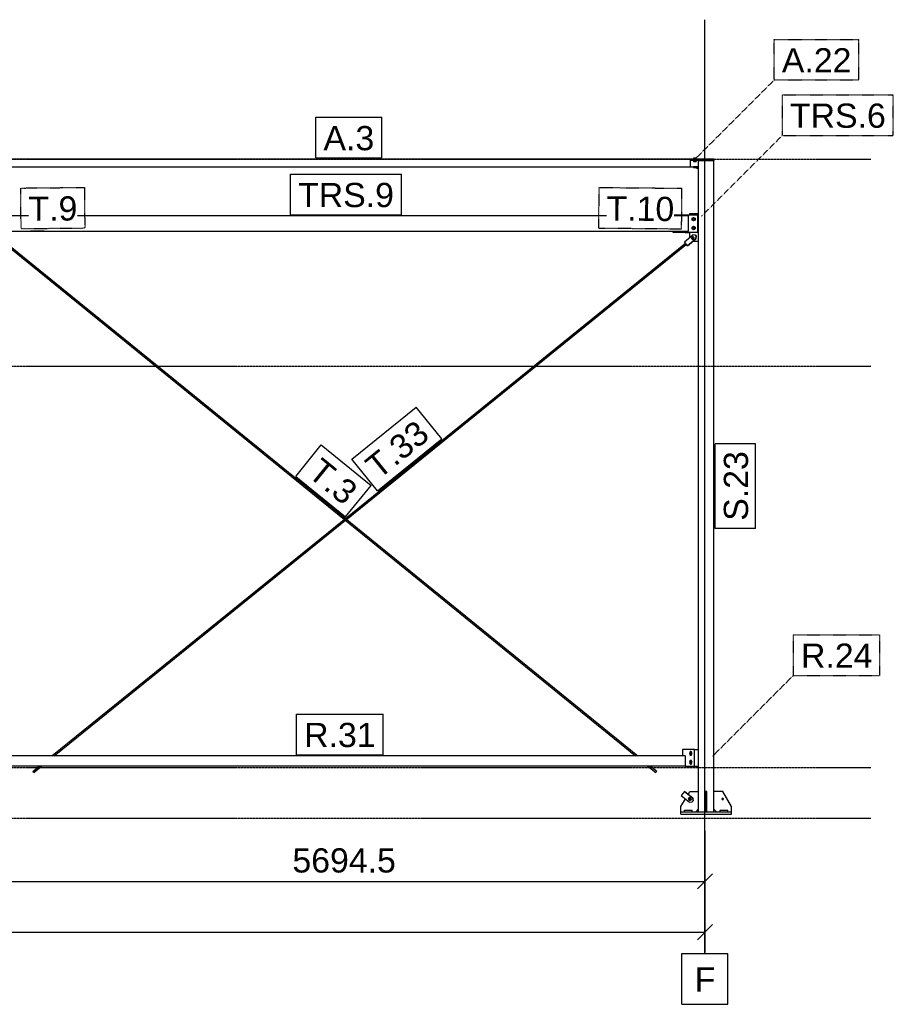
# Model space of a CAD drawing. Header units: millimetres. Extents: x 0 to 59400, y 0 to 42000.
# Tile 20 of 40: x 18778 to 25671, y 21294 to 29064. Entities that reach past the tile are written whole.
import ezdxf

# ---------------------------------------------------------------- set-up
doc = ezdxf.new("R2010")
doc.units = ezdxf.units.MM
doc.linetypes.add('DXK_LINE_DOT2', pattern=[3.9198, 1.9599, -1.9599])
doc.linetypes.add('DXK_LINE_DOT3', pattern=[5.9187, 2.979, -0.9799, 0.9799, -0.9799])
for name, color, linetype in [('TS_INNE_OBIEKTY', 7, 'Continuous'), ('TS_LINIE_WIDOCZNE', 7, 'Continuous'), ('TS_OPISY', 7, 'Continuous'), ('TS_OPISY_LINIE', 7, 'Continuous'), ('TS_OPISY_RAMKA', 7, 'Continuous'), ('TS_WYMIARY', 7, 'Continuous'), ('TS_WYMIARY_TEKST', 7, 'Continuous')]:
    doc.layers.add(name, color=color, linetype=linetype)
doc.styles.add('Arial', font='ARIAL.TTF', dxfattribs={"height": 0.2})

# ---------------------------------------------------------------- blocks, each defined once
blk = doc.blocks.new('Part-293000867-10510 - 10160')
at = {"layer": 'TS_LINIE_WIDOCZNE', "color": 1, "linetype": 'Continuous'}
for p, q in [((21347.3, 25128.8), (24031.2, 27300.8)), ((21356.8, 25121.1), (24038.8, 27291.5)), ((19030.7, 23254.1), (21337.8, 25121.1)), ((19049.8, 23254.1), (21347.3, 25113.4)), ((18880.6, 23132.6), (18931.9, 23174.1)), ((18888.2, 23123.3), (18951, 23174.1)), ((18881.7, 23131.3), (18880.6, 23132.6)), ((18884.3, 23128), (18881.7, 23131.3)), ((18887, 23124.7), (18884.3, 23128)), ((18888.2, 23123.3), (18887, 23124.7))]:
    blk.add_line(p, q, dxfattribs=at)
blk = doc.blocks.new('Part-293000867-10176 - 10160')
at = {"layer": 'TS_LINIE_WIDOCZNE', "color": 1, "linetype": 'Continuous'}
for p, q in [((24254.5, 27964.1), (18495.1, 27964.1)), ((18495.1, 27964.1), (18495.1, 27960.1)), ((18495.1, 27960.1), (18575.1, 27960.1)), ((18570.1, 27904.1), (24094.5, 27904.1)), ((18575.1, 27904.1), (18575.1, 27964.1)), ((24069.5, 27904.1), (24069.5, 27964.1)), ((24069.5, 27960.1), (24074.5, 27960.1)), ((24254.5, 27954.1), (24254.5, 27964.1))]:
    blk.add_line(p, q, dxfattribs=at)
blk = doc.blocks.new('Part-293000867-10180 - 10160')
at = {"layer": 'TS_LINIE_WIDOCZNE', "color": 1, "linetype": 'Continuous'}
for p, q in [((24027.5, 23254.1), (18580.1, 23254.1)), ((18580.1, 23254.1), (18580.1, 23174.1)), ((24027.5, 23254.1), (24027.5, 23174.1)), ((24027.5, 23174.1), (18580.1, 23174.1))]:
    blk.add_line(p, q, dxfattribs=at)
blk = doc.blocks.new('Part-293000867-10186 - 10160')
at = {"layer": 'TS_LINIE_WIDOCZNE', "color": 1, "linetype": 'Continuous'}
for p, q in [((24054.5, 27515.2), (18650.1, 27515.2)), ((18650.1, 27515.2), (18650.1, 27395.2)), ((24054.5, 27395.2), (24054.5, 27515.2)), ((18650.1, 27395.2), (24054.5, 27395.2))]:
    blk.add_line(p, q, dxfattribs=at)
blk = doc.blocks.new('Part-293000867-10597 - 10160')
at = {"layer": 'TS_LINIE_WIDOCZNE', "color": 1, "linetype": 'Continuous'}
for p, q in [((24022.8, 22973.7), (23997.5, 22942.7)), ((23997.5, 22942.7), (24063.5, 22889.1)), ((24022.8, 22973.7), (24022.8, 22973.8)), ((24022.8, 22973.8), (24088.8, 22920.2)), ((24022.8, 22973.7), (24022.8, 22973.8)), ((24088.7, 22920.1), (24022.8, 22973.7)), ((24063.5, 22889.1), (24084.6, 22891.3)), ((24084.6, 22891.3), (24090.9, 22899)), ((24088.7, 22920.1), (24088.8, 22920.2)), ((24090.9, 22899), (24088.7, 22920.1)), ((24088.8, 22920.2), (24090.9, 22899.1)), ((24090.9, 22899), (24090.9, 22899.1)), ((24090.9, 22899), (24090.9, 22899.1))]:
    blk.add_line(p, q, dxfattribs=at)
blk = doc.blocks.new('Part-293000867-10558 - 10160')
at = {"layer": 'TS_LINIE_WIDOCZNE', "color": 1, "linetype": 'Continuous'}
for p, q in [((24188.5, 22974.1), (24188.5, 22814.1)), ((24200.5, 22974.1), (24188.5, 22974.1)), ((24200.5, 22814.1), (24200.5, 22974.1)), ((24188.5, 22854.1), (24200.5, 22854.1)), ((24188.5, 22814.1), (24200.5, 22814.1))]:
    blk.add_line(p, q, dxfattribs=at)
blk = doc.blocks.new('Part-293000867-10330 - 10160')
at = {"layer": 'TS_LINIE_WIDOCZNE', "color": 1, "linetype": 'Continuous'}
for p, q in [((24134.5, 22814.1), (24134.5, 27954.1)), ((24134.5, 27954.1), (24254.5, 27954.1)), ((24254.5, 22814.1), (24254.5, 27954.1))]:
    blk.add_line(p, q, dxfattribs=at)
blk = doc.blocks.new('Part-293000867-10374 - 10160')
at = {"layer": 'TS_LINIE_WIDOCZNE', "color": 1, "linetype": 'Continuous'}
for p, q in [((24102.5, 23304.1), (24007.5, 23304.1)), ((24007.5, 23304.1), (24007.5, 23254.1)), ((24102.5, 23174.1), (24102.5, 23304.1)), ((24027.5, 23174.1), (24102.5, 23174.1))]:
    blk.add_line(p, q, dxfattribs=at)
blk = doc.blocks.new('Part-293000867-10375 - 10160')
at = {"layer": 'TS_LINIE_WIDOCZNE', "color": 1, "linetype": 'Continuous'}
for p, q in [((24102.5, 23304.1), (24134.5, 23304.1)), ((24102.5, 23174.1), (24134.5, 23174.1))]:
    blk.add_line(p, q, dxfattribs=at)
blk = doc.blocks.new('Bolt-293000867-10380 - 10160')
at = {"layer": 'TS_INNE_OBIEKTY', "color": 1, "linetype": 'Continuous'}
for p, q in [((24067.3, 23283.1), (24062.1, 23274.1)), ((24062.1, 23274.1), (24067.3, 23265.1)), ((24066.1, 23284.8), (24065.5, 23282.1)), ((24065.5, 23282.1), (24065.5, 23266.1)), ((24065.5, 23266.1), (24066.1, 23263.4)), ((24067.6, 23287.1), (24066.1, 23284.8)), ((24066.1, 23263.4), (24067.6, 23261.2)), ((24077.7, 23283.1), (24067.3, 23283.1)), ((24067.3, 23265.1), (24077.7, 23265.1)), ((24069.8, 23288.6), (24067.6, 23287.1)), ((24067.6, 23261.2), (24069.8, 23259.6)), ((24072.5, 23289.1), (24069.8, 23288.6)), ((24069.8, 23259.6), (24072.5, 23259.1)), ((24075.2, 23288.6), (24072.5, 23289.1)), ((24072.5, 23259.1), (24075.2, 23259.6)), ((24077.5, 23287.1), (24075.2, 23288.6)), ((24075.2, 23259.6), (24077.5, 23261.2)), ((24079, 23284.8), (24077.5, 23287.1)), ((24077.5, 23261.2), (24079, 23263.4)), ((24082.9, 23274.1), (24077.7, 23283.1)), ((24077.7, 23265.1), (24082.9, 23274.1)), ((24079.5, 23282.1), (24079, 23284.8)), ((24079, 23263.4), (24079.5, 23266.1)), ((24079.5, 23266.1), (24079.5, 23282.1)), ((24067.3, 23213.1), (24062.1, 23204.1)), ((24062.1, 23204.1), (24067.3, 23195.1)), ((24066.1, 23214.8), (24065.5, 23212.1)), ((24065.5, 23212.1), (24065.5, 23196.1)), ((24065.5, 23196.1), (24066.1, 23193.4)), ((24067.6, 23217.1), (24066.1, 23214.8)), ((24066.1, 23193.4), (24067.6, 23191.2)), ((24077.7, 23213.1), (24067.3, 23213.1)), ((24067.3, 23195.1), (24077.7, 23195.1)), ((24069.8, 23218.6), (24067.6, 23217.1)), ((24067.6, 23191.2), (24069.8, 23189.6)), ((24072.5, 23219.1), (24069.8, 23218.6)), ((24069.8, 23189.6), (24072.5, 23189.1)), ((24075.2, 23218.6), (24072.5, 23219.1)), ((24072.5, 23189.1), (24075.2, 23189.6)), ((24077.5, 23217.1), (24075.2, 23218.6)), ((24075.2, 23189.6), (24077.5, 23191.2)), ((24079, 23214.8), (24077.5, 23217.1)), ((24077.5, 23191.2), (24079, 23193.4)), ((24082.9, 23204.1), (24077.7, 23213.1)), ((24077.7, 23195.1), (24082.9, 23204.1)), ((24079.5, 23212.1), (24079, 23214.8)), ((24079, 23193.4), (24079.5, 23196.1)), ((24079.5, 23196.1), (24079.5, 23212.1))]:
    blk.add_line(p, q, dxfattribs=at)
for centre, start, end in [((24072.5, 23274.1), 0, 180), ((24072.5, 23274.1), 180, 0), ((24072.5, 23204.1), 0, 180), ((24072.5, 23204.1), 180, 0)]:
    blk.add_arc(centre, 6, start, end, dxfattribs=at)
blk = doc.blocks.new('Part-293000867-10382 - 10160')
at = {"layer": 'TS_LINIE_WIDOCZNE', "color": 1, "linetype": 'Continuous'}
for p, q in [((24134.5, 27904.1), (24094.5, 27904.1)), ((24094.5, 27904.1), (24094.5, 27898.1)), ((24094.5, 27898.1), (24134.5, 27898.1))]:
    blk.add_line(p, q, dxfattribs=at)
blk = doc.blocks.new('Part-293000867-10383 - 10160')
at = {"layer": 'TS_LINIE_WIDOCZNE', "color": 1, "linetype": 'Continuous'}
for p, q in [((24254.5, 27960.1), (24074.5, 27960.1)), ((24074.5, 27960.1), (24074.5, 27954.1)), ((24254.5, 27954.1), (24074.5, 27954.1)), ((24254.5, 27960.1), (24254.5, 27954.1))]:
    blk.add_line(p, q, dxfattribs=at)
blk = doc.blocks.new('Part-293000867-10506 - 10160')
at = {"layer": 'TS_LINIE_WIDOCZNE', "color": 1, "linetype": 'Continuous'}
for p, q in [((18865.5, 27394.2), (18864.5, 27395.2)), ((18971.6, 27395.2), (18865.5, 27394.2)), ((18865.5, 27394.2), (18866.6, 27395.2))]:
    blk.add_line(p, q, dxfattribs=at)
blk = doc.blocks.new('Bolt-293000867-10385 - 10160')
at = {"layer": 'TS_INNE_OBIEKTY', "color": 1, "linetype": 'Continuous'}
for p, q in [((24120.5, 27890.2), (24120.5, 27898.1)), ((24129.5, 27890.2), (24129.5, 27898.1)), ((24134.5, 27890.2), (24120.5, 27890.2))]:
    blk.add_line(p, q, dxfattribs=at)
blk = doc.blocks.new('Bolt-293000867-10386 - 10160')
at = {"layer": 'TS_INNE_OBIEKTY', "color": 1, "linetype": 'Continuous'}
for p, q in [((24114.9, 27972), (24094.1, 27972)), ((24094.1, 27972), (24094.1, 27964.1)), ((24099.3, 27972), (24099.3, 27964.1)), ((24109.7, 27972), (24109.7, 27964.1)), ((24114.9, 27964.1), (24114.9, 27972)), ((24094.1, 27954.1), (24094.1, 27946.2)), ((24094.1, 27946.2), (24114.9, 27946.2)), ((24099.3, 27954.1), (24099.3, 27946.2)), ((24109.7, 27954.1), (24109.7, 27946.2)), ((24114.9, 27954.1), (24114.9, 27946.2))]:
    blk.add_line(p, q, dxfattribs=at)
blk = doc.blocks.new('Part-293000867-10391 - 10160')
at = {"layer": 'TS_LINIE_WIDOCZNE', "color": 1, "linetype": 'Continuous'}
for p, q in [((23994.5, 22794.1), (23994.5, 22814.1)), ((23994.5, 22814.1), (24394.5, 22814.1)), ((23994.5, 22794.1), (24394.5, 22794.1)), ((24394.5, 22794.1), (24394.5, 22814.1))]:
    blk.add_line(p, q, dxfattribs=at)
blk = doc.blocks.new('Part-293000867-10398 - 10160')
at = {"layer": 'TS_LINIE_WIDOCZNE', "color": 1, "linetype": 'Continuous'}
for p, q in [((24064.5, 27525.2), (24064.5, 27535.2)), ((24064.5, 27535.2), (24134.5, 27535.2)), ((24064.5, 27345.9), (24064.5, 27385.2)), ((24090.4, 27315.2), (24134.5, 27315.2))]:
    blk.add_line(p, q, dxfattribs=at)
blk = doc.blocks.new('Part-293000867-10399 - 10160')
at = {"layer": 'TS_LINIE_WIDOCZNE', "color": 1, "linetype": 'Continuous'}
for p, q in [((23934.5, 27525.2), (24124.5, 27525.2)), ((23934.5, 27515.2), (23934.5, 27525.2)), ((24124.5, 27525.2), (24124.5, 27385.2)), ((23934.5, 27385.2), (23934.5, 27395.2)), ((24124.5, 27385.2), (23934.5, 27385.2))]:
    blk.add_line(p, q, dxfattribs=at)
blk = doc.blocks.new('Bolt-293000867-10400 - 10160')
at = {"layer": 'TS_INNE_OBIEKTY', "color": 1, "linetype": 'Continuous'}
for p, q in [((24082.5, 27497.2), (24094.5, 27504.1)), ((24082.5, 27483.3), (24082.5, 27497.2)), ((24094.5, 27476.4), (24082.5, 27483.3)), ((24082.5, 27427.2), (24094.5, 27434.1)), ((24094.5, 27504.1), (24106.5, 27497.2)), ((24106.5, 27483.3), (24094.5, 27476.4)), ((24094.5, 27434.1), (24106.5, 27427.2)), ((24106.5, 27497.2), (24106.5, 27483.3)), ((24082.5, 27413.3), (24082.5, 27427.2)), ((24094.5, 27406.4), (24082.5, 27413.3)), ((24106.5, 27413.3), (24094.5, 27406.4)), ((24106.5, 27427.2), (24106.5, 27413.3))]:
    blk.add_line(p, q, dxfattribs=at)
for centre, radius, start, end in [((24094.5, 27490.2), 9, 0, 180), ((24094.5, 27490.2), 9, 180, 0), ((24094.5, 27420.2), 9, 0, 180), ((24094.5, 27490.2), 8, 120, 300), ((24094.5, 27490.2), 8, 300, 120), ((24094.5, 27420.2), 8, 300, 120), ((24094.5, 27420.2), 9, 180, 0), ((24094.5, 27420.2), 8, 120, 300)]:
    blk.add_arc(centre, radius, start, end, dxfattribs=at)
blk = doc.blocks.new('Part-293000867-10560 - 10160')
at = {"layer": 'TS_LINIE_WIDOCZNE', "color": 1, "linetype": 'Continuous'}
for p, q in [((24324.5, 22974.1), (24254.5, 22974.1)), ((24394.5, 22854.1), (24324.5, 22974.1)), ((24394.5, 22814.1), (24394.5, 22854.1)), ((24274.5, 22814.1), (24254.5, 22834.1))]:
    blk.add_line(p, q, dxfattribs=at)
blk = doc.blocks.new('GridLine-293000867-10604 - 10160')
at = {"layer": 'TS_INNE_OBIEKTY', "color": 4, "linetype": 'DXK_LINE_DOT3'}
blk.add_line((4185.8, 22764.1), (25494.5, 22764.1), dxfattribs=at)
blk = doc.blocks.new('Bolt-293000867-10598 - 10160')
at = {"layer": 'TS_INNE_OBIEKTY', "color": 1, "linetype": 'Continuous'}
for p, q in [((24054.1, 22914.5), (24059.7, 22923.3)), ((24059.6, 22923.3), (24054.1, 22914.5)), ((24059.7, 22923.3), (24059.6, 22923.3)), ((24070, 22922.9), (24059.6, 22923.3)), ((24059.7, 22923.3), (24070, 22922.9)), ((24070, 22922.9), (24074.9, 22913.7)), ((24070, 22922.9), (24070, 22922.9)), ((24074.8, 22913.7), (24070, 22922.9)), ((24058.9, 22905.3), (24054.1, 22914.5)), ((24054.1, 22914.5), (24054.1, 22914.5)), ((24054.1, 22914.5), (24058.9, 22905.3)), ((24069.3, 22904.9), (24058.9, 22905.3)), ((24058.9, 22905.3), (24058.9, 22905.3)), ((24058.9, 22905.3), (24069.3, 22904.9)), ((24074.9, 22913.7), (24069.3, 22904.9)), ((24069.3, 22904.9), (24074.8, 22913.7)), ((24069.3, 22904.9), (24069.3, 22904.9)), ((24074.9, 22913.7), (24074.8, 22913.7))]:
    blk.add_line(p, q, dxfattribs=at)
for radius, start, end in [(7, 147.58647, 327.58647), (7, 147.58647, 327.58647), (6, 87.5866, 267.5866), (7, 327.58647, 147.58647), (7, 327.58647, 147.58647), (6, 267.5866, 87.5866)]:
    blk.add_arc((24064.5, 22914.1), radius, start, end, dxfattribs=at)
blk = doc.blocks.new('Bolt-293000867-10592 - 10160')
at = {"layer": 'TS_INNE_OBIEKTY', "color": 1, "linetype": 'Continuous'}
for p, q in [((24082.6, 27348.2), (24079.1, 27338.4)), ((24079.2, 27338.4), (24079.1, 27338.4)), ((24079.1, 27338.4), (24085.8, 27330.4)), ((24079.2, 27338.4), (24082.7, 27348.2)), ((24085.9, 27330.4), (24079.2, 27338.4)), ((24092.8, 27350), (24082.6, 27348.2)), ((24082.7, 27348.2), (24082.6, 27348.2)), ((24082.7, 27348.2), (24092.9, 27350)), ((24085.8, 27330.4), (24096.1, 27332.3)), ((24085.9, 27330.4), (24085.8, 27330.4)), ((24092.9, 27350), (24092.8, 27350)), ((24099.6, 27342.1), (24092.8, 27350)), ((24092.9, 27350), (24099.6, 27342.1)), ((24096.1, 27332.3), (24099.6, 27342.1)), ((24096.1, 27332.3), (24096.1, 27332.3)), ((24099.6, 27342.1), (24099.6, 27342.1))]:
    blk.add_line(p, q, dxfattribs=at)
for radius, start, end in [(7, 40.30712, 220.30712), (7, 40.30712, 220.30712), (6, 160.30503, 340.30503), (6, 340.30503, 160.30503), (7, 220.30712, 40.30712), (7, 220.30712, 40.30712)]:
    blk.add_arc((24089.4, 27340.2), radius, start, end, dxfattribs=at)
blk = doc.blocks.new('GridLine-293000867-10606 - 10160')
at = {"layer": 'TS_INNE_OBIEKTY', "color": 4, "linetype": 'DXK_LINE_DOT3'}
blk.add_line((4185.8, 26329.1), (25494.5, 26329.1), dxfattribs=at)
blk = doc.blocks.new('GridLine-293000867-10600 - 10160')
at = {"layer": 'TS_INNE_OBIEKTY', "color": 4, "linetype": 'DXK_LINE_DOT3'}
blk.add_line((24184.5, 21694.1), (24184.5, 29064.1), dxfattribs=at)
at = {"layer": 'TS_INNE_OBIEKTY', "color": 4, "linetype": 'Continuous'}
for p, q in [((24003.1, 21694.1), (24366, 21694.1)), ((24003.1, 21294.1), (24003.1, 21694.1)), ((24366, 21294.1), (24366, 21694.1)), ((24003.1, 21294.1), (24366, 21294.1))]:
    blk.add_line(p, q, dxfattribs=at)
at = {"layer": 'TS_INNE_OBIEKTY', "color": 2, "linetype": 'Continuous', "style": 'Arial'}
blk.add_text('F', height=191, dxfattribs=at).set_placement((24103.1, 21394.1))
blk = doc.blocks.new('Part-293000867-10493 - 10160')
at = {"layer": 'TS_LINIE_WIDOCZNE', "color": 1, "linetype": 'Continuous'}
for p, q in [((24304.5, 22814.1), (24304.5, 22826.1)), ((24304.5, 22826.1), (24364.5, 22826.1)), ((24364.5, 22814.1), (24364.5, 22826.1))]:
    blk.add_line(p, q, dxfattribs=at)
blk = doc.blocks.new('Part-293000867-10495 - 10160')
at = {"layer": 'TS_LINIE_WIDOCZNE', "color": 1, "linetype": 'Continuous'}
for p, q in [((24024.5, 22814.1), (24024.5, 22826.1)), ((24024.5, 22826.1), (24084.5, 22826.1)), ((24084.5, 22814.1), (24084.5, 22826.1))]:
    blk.add_line(p, q, dxfattribs=at)
blk = doc.blocks.new('Part-293000867-10503 - 10160')
at = {"layer": 'TS_LINIE_WIDOCZNE', "color": 1, "linetype": 'Continuous'}
for p, q in [((18665.7, 27291.5), (23636.4, 23254.1)), ((18673.2, 27300.8), (23655.4, 23254.1)), ((23734.9, 23174.1), (23796.8, 23123.8)), ((23753.9, 23174.1), (23804.4, 23133.1)), ((23797.9, 23125.2), (23796.8, 23123.8)), ((23797.9, 23125.2), (23800.6, 23128.5)), ((23800.6, 23128.5), (23797.9, 23125.2)), ((23797.9, 23125.2), (23797.9, 23125.2)), ((23800.6, 23128.5), (23803.3, 23131.8)), ((23803.3, 23131.8), (23800.6, 23128.5)), ((23804.4, 23133.1), (23803.3, 23131.8))]:
    blk.add_line(p, q, dxfattribs=at)
blk = doc.blocks.new('Part-293000867-10507 - 10160')
at = {"layer": 'TS_LINIE_WIDOCZNE', "color": 1, "linetype": 'Continuous'}
blk.add_line((23650.8, 27395.2), (23934.5, 27392.6), dxfattribs=at)
blk = doc.blocks.new('Part-293000867-10559 - 10160')
at = {"layer": 'TS_LINIE_WIDOCZNE', "color": 1, "linetype": 'Continuous'}
for p, q in [((24050.9, 22950.8), (24064.5, 22974.1)), ((24064.5, 22974.1), (24134.5, 22974.1)), ((23994.5, 22854.1), (24030.5, 22915.9)), ((23994.5, 22814.1), (23994.5, 22854.1)), ((24114.5, 22814.1), (24134.5, 22834.1))]:
    blk.add_line(p, q, dxfattribs=at)
blk = doc.blocks.new('Bolt-293000867-10563 - 10160')
at = {"layer": 'TS_INNE_OBIEKTY', "color": 1, "linetype": 'Continuous'}
for start, end in [(90, 270), (90, 270), (270, 90), (270, 90)]:
    blk.add_arc((24324.5, 22914.1), 7, start, end, dxfattribs=at)
blk = doc.blocks.new('Part-293000867-10585 - 10160')
at = {"layer": 'TS_LINIE_WIDOCZNE', "color": 1, "linetype": 'Continuous'}
for q in [(24028, 27385.2), (24064.5, 27384.9)]:
    blk.add_line((24028, 27385.2), q, dxfattribs=at)
blk = doc.blocks.new('Part-293000867-10591 - 10160')
at = {"layer": 'TS_LINIE_WIDOCZNE', "color": 1, "linetype": 'Continuous'}
for p, q in [((24022.4, 27311.8), (24088.4, 27365.2)), ((24109.5, 27363), (24088.4, 27365.2)), ((24109.5, 27363), (24109.6, 27363)), ((24109.6, 27363), (24109.5, 27363)), ((24115.8, 27355.2), (24109.5, 27363)), ((24109.6, 27363), (24115.9, 27355.2)), ((24113.6, 27334.2), (24115.8, 27355.2)), ((24115.9, 27355.2), (24113.7, 27334.1)), ((24115.9, 27355.2), (24115.8, 27355.2)), ((24047.5, 27280.7), (24022.4, 27311.8)), ((24047.5, 27280.7), (24113.6, 27334.2)), ((24047.6, 27280.7), (24047.5, 27280.7)), ((24113.7, 27334.1), (24047.6, 27280.7)), ((24113.7, 27334.1), (24113.6, 27334.2))]:
    blk.add_line(p, q, dxfattribs=at)
blk = doc.blocks.new('GridLine-293000867-10605 - 10160')
at = {"layer": 'TS_INNE_OBIEKTY', "color": 4, "linetype": 'DXK_LINE_DOT3'}
blk.add_line((4185.8, 23164.1), (25494.5, 23164.1), dxfattribs=at)
blk = doc.blocks.new('GridLine-293000867-10607 - 10160')
at = {"layer": 'TS_INNE_OBIEKTY', "color": 4, "linetype": 'DXK_LINE_DOT3'}
blk.add_line((4185.8, 27964.1), (25494.5, 27964.1), dxfattribs=at)
blk = doc.blocks.new('StraightDimension-293000867-10609 - 10160')
at = {"layer": 'TS_WYMIARY', "color": 174, "linetype": 'Continuous'}
for p, q in [((18490.1, 22664.1), (18490.1, 22104.1)), ((24184.5, 22664.1), (24184.5, 22104.1)), ((18550.1, 22324.1), (18430.1, 22204.1)), ((24124.5, 22204.1), (24244.5, 22324.1)), ((18490.1, 22264.1), (24184.5, 22264.1))]:
    blk.add_line(p, q, dxfattribs=at)
at = {"color": 0}
blk.add_wipeout([(21784.9, 22294.1), (21784.9, 22574.1), (20889.7, 22574.1), (20889.7, 22294.1)], dxfattribs=at).dxf.layer = 'TS_WYMIARY'
at = {"layer": 'TS_WYMIARY_TEKST', "color": 96, "style": 'Arial'}
blk.add_text('5694.5', height=191.02, dxfattribs=at).set_placement((20929.7, 22334.1))
blk = doc.blocks.new('StraightDimension-293000867-10617 - 10160')
at = {"layer": 'TS_WYMIARY', "color": 174, "linetype": 'Continuous'}
for p, q in [((24184.5, 22664.1), (24184.5, 21704.1)), ((24124.5, 21804.1), (24244.5, 21924.1)), ((5485.8, 21864.1), (24184.5, 21864.1))]:
    blk.add_line(p, q, dxfattribs=at)
blk = doc.blocks.new('Mark-293000867-10790 - 10160')
at = {"layer": 'TS_OPISY_LINIE', "linetype": 'DXK_LINE_DOT2'}
blk.add_line((24246.2, 23253.6), (24882.6, 23890), dxfattribs=at)
at = {"layer": 'TS_OPISY_RAMKA', "linetype": 'DXK_LINE_DOT2'}
for p, q in [((24882.6, 24210), (25565.7, 24210)), ((24882.6, 23890), (24882.6, 24210)), ((25565.7, 23890), (25565.7, 24210)), ((24882.6, 23890), (25565.7, 23890))]:
    blk.add_line(p, q, dxfattribs=at)
blk.add_wipeout([(25505.7, 23950), (25505.7, 24150), (24942.6, 24150), (24942.6, 23950)]).dxf.layer = 'TS_OPISY_LINIE'
blk.add_wipeout([(25505.7, 23950), (25505.7, 24150), (24942.6, 24150), (24942.6, 23950)]).dxf.layer = 'TS_OPISY_LINIE'
at = {"layer": 'TS_OPISY', "style": 'Arial'}
blk.add_text('R.24', height=191.02, dxfattribs=at).set_placement((24942.6, 23950))
blk = doc.blocks.new('Mark-293000867-10854 - 10160')
at = {"layer": 'TS_OPISY_RAMKA', "linetype": 'DXK_LINE_DOT2'}
for p, q in [((23347, 27420.1), (23350, 27740.1)), ((23350, 27740.1), (24003.4, 27733.9)), ((24000.3, 27413.9), (24003.4, 27733.9)), ((23347, 27420.1), (24000.3, 27413.9))]:
    blk.add_line(p, q, dxfattribs=at)
blk.add_wipeout([(23940.9, 27474.5), (23942.8, 27674.5), (23409.4, 27679.5), (23407.5, 27479.6)]).dxf.layer = 'TS_OPISY_LINIE'
blk.add_wipeout([(23940.9, 27474.5), (23942.8, 27674.5), (23409.4, 27679.5), (23407.5, 27479.6)]).dxf.layer = 'TS_OPISY_LINIE'
at = {"layer": 'TS_OPISY', "style": 'Arial'}
blk.add_text('T.10', height=191.02, rotation=-0.54431, dxfattribs=at).set_placement((23407.5, 27479.6))
blk = doc.blocks.new('Mark-293000867-10789 - 10160')
at = {"layer": 'TS_OPISY_RAMKA', "linetype": 'Continuous'}
for p, q in [((24264.5, 25050), (24264.5, 25718.2)), ((24584.5, 25718.2), (24264.5, 25718.2)), ((24584.5, 25050), (24584.5, 25718.2)), ((24584.5, 25050), (24264.5, 25050))]:
    blk.add_line(p, q, dxfattribs=at)
blk.add_wipeout([(24524.5, 25658.2), (24324.5, 25658.2), (24324.5, 25110), (24524.5, 25110)]).dxf.layer = 'TS_OPISY_LINIE'
blk.add_wipeout([(24524.5, 25658.2), (24324.5, 25658.2), (24324.5, 25110), (24524.5, 25110)]).dxf.layer = 'TS_OPISY_LINIE'
at = {"layer": 'TS_OPISY', "style": 'Arial'}
blk.add_text('S.23', height=191.02, rotation=90.00021, dxfattribs=at).set_placement((24524.5, 25110))
blk = doc.blocks.new('Mark-293000867-10726 - 10160')
at = {"layer": 'TS_OPISY_RAMKA', "linetype": 'Continuous'}
for p, q in [((21114.8, 28294.1), (21634.8, 28294.1)), ((21114.8, 27974.1), (21114.8, 28294.1)), ((21634.8, 27974.1), (21634.8, 28294.1)), ((21114.8, 27974.1), (21634.8, 27974.1))]:
    blk.add_line(p, q, dxfattribs=at)
blk.add_wipeout([(21574.8, 28034.1), (21574.8, 28234.1), (21174.8, 28234.1), (21174.8, 28034.1)]).dxf.layer = 'TS_OPISY_LINIE'
blk.add_wipeout([(21574.8, 28034.1), (21574.8, 28234.1), (21174.8, 28234.1), (21174.8, 28034.1)]).dxf.layer = 'TS_OPISY_LINIE'
at = {"layer": 'TS_OPISY', "style": 'Arial'}
blk.add_text('A.3', height=191.02, dxfattribs=at).set_placement((21174.8, 28034.1))
blk = doc.blocks.new('Mark-293000867-10730 - 10160')
at = {"layer": 'TS_OPISY_RAMKA', "linetype": 'Continuous'}
for p, q in [((20962.3, 23584.1), (21645.4, 23584.1)), ((20962.3, 23264.1), (20962.3, 23584.1)), ((21645.4, 23264.1), (21645.4, 23584.1)), ((20962.3, 23264.1), (21645.4, 23264.1))]:
    blk.add_line(p, q, dxfattribs=at)
blk.add_wipeout([(21585.4, 23324.1), (21585.4, 23524.1), (21022.3, 23524.1), (21022.3, 23324.1)]).dxf.layer = 'TS_OPISY_LINIE'
blk.add_wipeout([(21585.4, 23324.1), (21585.4, 23524.1), (21022.3, 23524.1), (21022.3, 23324.1)]).dxf.layer = 'TS_OPISY_LINIE'
at = {"layer": 'TS_OPISY', "style": 'Arial'}
blk.add_text('R.31', height=191.02, dxfattribs=at).set_placement((21022.3, 23324.1))
blk = doc.blocks.new('Mark-293000867-10736 - 10160')
at = {"layer": 'TS_OPISY_RAMKA', "linetype": 'Continuous'}
for p, q in [((20914.6, 27845.2), (21790.1, 27845.2)), ((20914.6, 27525.2), (20914.6, 27845.2)), ((21790.1, 27525.2), (21790.1, 27845.2)), ((20914.6, 27525.2), (21790.1, 27525.2))]:
    blk.add_line(p, q, dxfattribs=at)
blk.add_wipeout([(21730.1, 27585.2), (21730.1, 27785.2), (20974.6, 27785.2), (20974.6, 27585.2)]).dxf.layer = 'TS_OPISY_LINIE'
blk.add_wipeout([(21730.1, 27585.2), (21730.1, 27785.2), (20974.6, 27785.2), (20974.6, 27585.2)]).dxf.layer = 'TS_OPISY_LINIE'
at = {"layer": 'TS_OPISY', "style": 'Arial'}
blk.add_text('TRS.9', height=191.02, dxfattribs=at).set_placement((20974.6, 27585.2))
blk = doc.blocks.new('Mark-293000867-10791 - 10160')
at = {"layer": 'TS_OPISY_LINIE', "linetype": 'DXK_LINE_DOT2'}
blk.add_line((24095, 27951.8), (24731.4, 28588.2), dxfattribs=at)
at = {"layer": 'TS_OPISY_RAMKA', "linetype": 'DXK_LINE_DOT2'}
for p, q in [((24731.4, 28908.2), (25399.6, 28908.2)), ((24731.4, 28588.2), (24731.4, 28908.2)), ((25399.6, 28588.2), (25399.6, 28908.2)), ((24731.4, 28588.2), (25399.6, 28588.2))]:
    blk.add_line(p, q, dxfattribs=at)
blk.add_wipeout([(25339.6, 28648.2), (25339.6, 28848.2), (24791.4, 28848.2), (24791.4, 28648.2)]).dxf.layer = 'TS_OPISY_LINIE'
blk.add_wipeout([(25339.6, 28648.2), (25339.6, 28848.2), (24791.4, 28848.2), (24791.4, 28648.2)]).dxf.layer = 'TS_OPISY_LINIE'
at = {"layer": 'TS_OPISY', "style": 'Arial'}
blk.add_text('A.22', height=191.02, dxfattribs=at).set_placement((24791.4, 28648.2))
blk = doc.blocks.new('Mark-293000867-10792 - 10160')
at = {"layer": 'TS_OPISY_LINIE', "linetype": 'DXK_LINE_DOT2'}
blk.add_line((24158.8, 27514.8), (24795.2, 28151.1), dxfattribs=at)
at = {"layer": 'TS_OPISY_RAMKA', "linetype": 'DXK_LINE_DOT2'}
for p, q in [((24795.2, 28471.1), (25670.7, 28471.1)), ((24795.2, 28151.1), (24795.2, 28471.1)), ((25670.7, 28151.1), (25670.7, 28471.1)), ((24795.2, 28151.1), (25670.7, 28151.1))]:
    blk.add_line(p, q, dxfattribs=at)
blk.add_wipeout([(25610.7, 28211.1), (25610.7, 28411.1), (24855.2, 28411.1), (24855.2, 28211.1)]).dxf.layer = 'TS_OPISY_LINIE'
blk.add_wipeout([(25610.7, 28211.1), (25610.7, 28411.1), (24855.2, 28411.1), (24855.2, 28211.1)]).dxf.layer = 'TS_OPISY_LINIE'
at = {"layer": 'TS_OPISY', "style": 'Arial'}
blk.add_text('TRS.6', height=191.02, dxfattribs=at).set_placement((24855.2, 28211.1))
blk = doc.blocks.new('Mark-293000867-10850 - 10160')
blk.add_wipeout([(21339.3, 25225.5), (21465.4, 25380.7), (21166.4, 25623.6), (21040.3, 25468.3)]).dxf.layer = 'TS_OPISY_LINIE'
blk.add_wipeout([(21339.3, 25225.5), (21465.4, 25380.7), (21166.4, 25623.6), (21040.3, 25468.3)]).dxf.layer = 'TS_OPISY_LINIE'
at = {"layer": 'TS_OPISY_RAMKA', "linetype": 'Continuous'}
for p, q in [((20955.9, 25459.6), (21157.7, 25708)), ((21157.7, 25708), (21549.8, 25389.5)), ((20955.9, 25459.6), (21348, 25141.1)), ((21348, 25141.1), (21549.8, 25389.5))]:
    blk.add_line(p, q, dxfattribs=at)
at = {"layer": 'TS_OPISY', "style": 'Arial'}
blk.add_text('T.3', height=191.02, rotation=-39.08718, dxfattribs=at).set_placement((21040.3, 25468.3))
blk = doc.blocks.new('Mark-293000867-10853 - 10160')
at = {"layer": 'TS_OPISY_RAMKA', "linetype": 'DXK_LINE_DOT2'}
for p, q in [((18785.8, 27735.5), (19290.9, 27740.4)), ((19294, 27420.4), (19290.9, 27740.4)), ((18788.9, 27415.5), (18785.8, 27735.5)), ((18788.9, 27415.5), (19294, 27420.4))]:
    blk.add_line(p, q, dxfattribs=at)
blk.add_wipeout([(19233.4, 27479.8), (19231.5, 27679.8), (18846.4, 27676), (18848.3, 27476.1)]).dxf.layer = 'TS_OPISY_LINIE'
blk.add_wipeout([(19233.4, 27479.8), (19231.5, 27679.8), (18846.4, 27676), (18848.3, 27476.1)]).dxf.layer = 'TS_OPISY_LINIE'
at = {"layer": 'TS_OPISY', "style": 'Arial'}
blk.add_text('T.9', height=191.02, rotation=0.55577, dxfattribs=at).set_placement((18848.3, 27476.1))
blk = doc.blocks.new('Mark-293000867-10857 - 10160')
blk.add_wipeout([(22023.5, 25766.1), (21897.7, 25921.5), (21483, 25586), (21608.9, 25430.5)]).dxf.layer = 'TS_OPISY_LINIE'
blk.add_wipeout([(22023.5, 25766.1), (21897.7, 25921.5), (21483, 25586), (21608.9, 25430.5)]).dxf.layer = 'TS_OPISY_LINIE'
at = {"layer": 'TS_OPISY_RAMKA', "linetype": 'Continuous'}
for p, q in [((21398.7, 25594.9), (21906.6, 26005.9)), ((22107.9, 25757.2), (21906.6, 26005.9)), ((21600, 25346.1), (22107.9, 25757.2)), ((21600, 25346.1), (21398.7, 25594.9))]:
    blk.add_line(p, q, dxfattribs=at)
at = {"layer": 'TS_OPISY', "style": 'Arial'}
blk.add_text('T.33', height=191.02, rotation=38.98405, dxfattribs=at).set_placement((21608.9, 25430.5))

msp = doc.modelspace()

# ---------------------------------------------------------------- block references
for name in ['GridLine-293000867-10600 - 10160', 'GridLine-293000867-10607 - 10160', 'Bolt-293000867-10386 - 10160', 'Part-293000867-10176 - 10160', 'Part-293000867-10383 - 10160', 'Part-293000867-10382 - 10160', 'Bolt-293000867-10385 - 10160', 'Part-293000867-10330 - 10160', 'Part-293000867-10186 - 10160', 'Part-293000867-10399 - 10160', 'Part-293000867-10398 - 10160', 'Bolt-293000867-10400 - 10160', 'Part-293000867-10506 - 10160', 'Part-293000867-10507 - 10160', 'Part-293000867-10591 - 10160', 'Part-293000867-10585 - 10160', 'Part-293000867-10503 - 10160', 'Part-293000867-10510 - 10160', 'Bolt-293000867-10592 - 10160', 'GridLine-293000867-10606 - 10160', 'GridLine-293000867-10605 - 10160', 'Part-293000867-10180 - 10160', 'Part-293000867-10374 - 10160', 'Bolt-293000867-10380 - 10160', 'Part-293000867-10375 - 10160', 'GridLine-293000867-10604 - 10160', 'Part-293000867-10559 - 10160', 'Part-293000867-10597 - 10160', 'Bolt-293000867-10598 - 10160', 'Part-293000867-10558 - 10160', 'Part-293000867-10560 - 10160', 'Bolt-293000867-10563 - 10160', 'Part-293000867-10391 - 10160', 'Part-293000867-10495 - 10160', 'Part-293000867-10493 - 10160']:
    msp.add_blockref(name, (0, 0))

# ---------------------------------------------------------------- next in the draw order: block references
for name in ['Mark-293000867-10791 - 10160', 'Mark-293000867-10726 - 10160', 'Mark-293000867-10736 - 10160', 'Mark-293000867-10853 - 10160', 'Mark-293000867-10854 - 10160', 'Mark-293000867-10850 - 10160', 'Mark-293000867-10789 - 10160', 'Mark-293000867-10790 - 10160', 'Mark-293000867-10730 - 10160', 'StraightDimension-293000867-10609 - 10160']:
    msp.add_blockref(name, (0, 0))

# ---------------------------------------------------------------- next in the draw order: block references
for name in ['Mark-293000867-10792 - 10160', 'Mark-293000867-10857 - 10160', 'StraightDimension-293000867-10617 - 10160']:
    msp.add_blockref(name, (0, 0))

doc.saveas('drawing.dxf')
